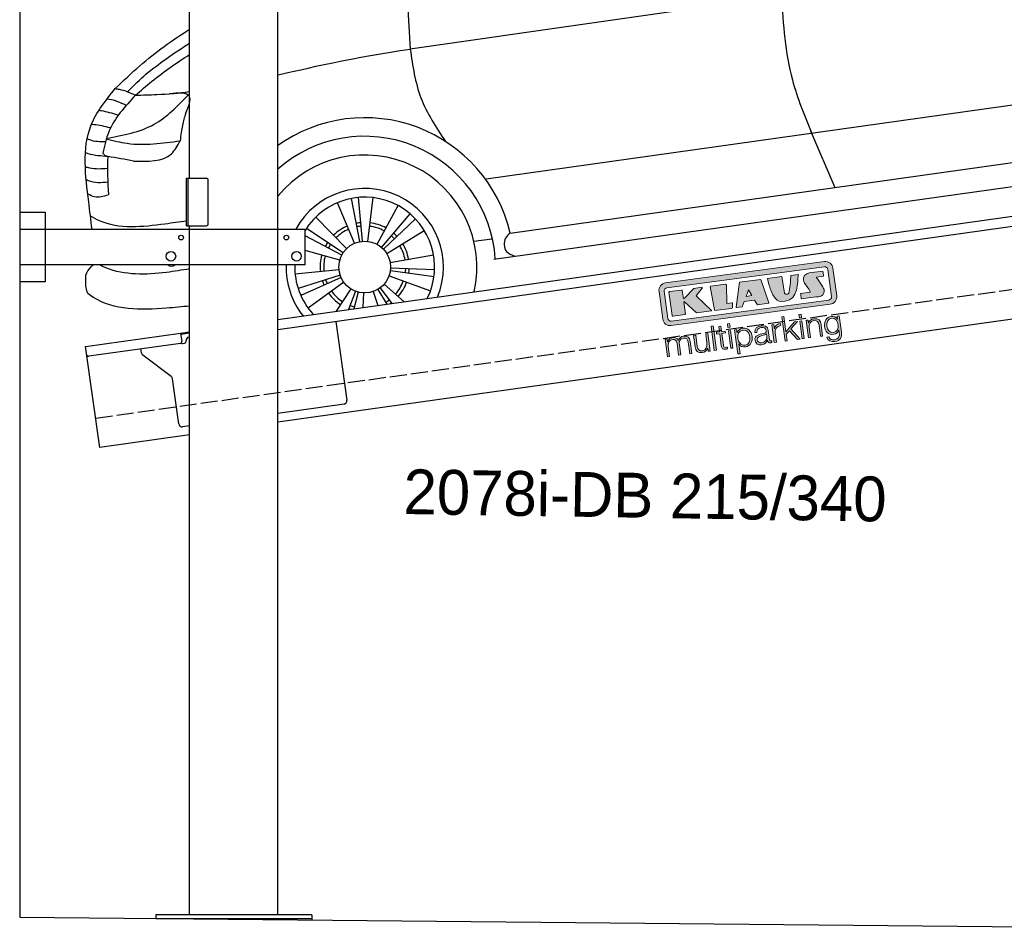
# Model space of a CAD drawing. Extents: x 199 to 6000, y -475 to 5250.
# Tile 1 of 3: x 199 to 3099, y -336 to 2343. Entities that reach past the tile are written whole.
import ezdxf

# ---------------------------------------------------------------- set-up
doc = ezdxf.new("R2010")
doc.units = 0
doc.header["$LTSCALE"] = 10
doc.header["$MEASUREMENT"] = 0
doc.linetypes.add('GEN3', pattern=[6.25, 5, -1.25])
doc.layers.get('0').update_dxf_attribs({"linetype": 'CONTINUOUS'})
for name, color, linetype in [('3', 6, 'GEN3'), ('CAR', 1, 'CONTINUOUS'), ('SICHTBARE_KANTEN_DIN_', 7, 'CONTINUOUS')]:
    doc.layers.add(name, color=color, linetype=linetype)
doc.layers.add('AM_0', color=7, linetype='CONTINUOUS', lineweight=30)
doc.layers.add('Logo', color=7, linetype='CONTINUOUS', lineweight=25)

# ---------------------------------------------------------------- blocks, each defined once
blk = doc.blocks.new('KLAUS')
at = {"layer": 'Logo'}
h = blk.add_hatch(color=8, dxfattribs=at)
h.dxf.hatch_style = 2
edge = h.paths.add_edge_path()
edge.add_spline(control_points=[(3.6, 29.09), (2.88, 29.09), (2.3, 28.51), (2.3, 27.8), (2.3, 27.8), (2.3, 16.11), (2.3, 16.11), (2.3, 15.39), (2.88, 14.81), (3.6, 14.81), (3.6, 14.81), (71.16, 14.81), (71.16, 14.81), (71.88, 14.81), (72.46, 15.39), (72.46, 16.11), (72.46, 16.11), (72.46, 27.8), (72.46, 27.8), (72.46, 28.51), (71.88, 29.09), (71.16, 29.09), (71.16, 29.09), (3.6, 29.09), (3.6, 29.09), (3.6, 29.09), (3.6, 29.09), (3.6, 29.09)], knot_values=[0, 0, 0, 0, 1, 1, 1, 2, 2, 2, 3, 3, 3, 4, 4, 4, 5, 5, 5, 6, 6, 6, 7, 7, 7, 8, 8, 8, 9, 9, 9, 9], degree=3, periodic=0)
edge = h.paths.add_edge_path()
edge.add_spline(control_points=[(3.35, 31.23), (3.35, 31.23), (71.47, 31.23), (71.47, 31.23), (73.26, 31.23), (74.71, 29.77), (74.71, 27.99), (74.71, 27.99), (74.71, 16.17), (74.71, 16.17), (74.71, 14.38), (73.26, 12.93), (71.47, 12.93), (71.47, 12.93), (3.35, 12.93), (3.35, 12.93), (1.56, 12.93), (0.11, 14.38), (0.11, 16.17), (0.11, 16.17), (0.11, 27.99), (0.11, 27.99), (0.11, 29.77), (1.56, 31.23), (3.35, 31.23), (3.35, 31.23), (3.35, 31.23), (3.35, 31.23)], knot_values=[0, 0, 0, 0, 1, 1, 1, 2, 2, 2, 3, 3, 3, 4, 4, 4, 5, 5, 5, 6, 6, 6, 7, 7, 7, 8, 8, 8, 9, 9, 9, 9], degree=3, periodic=0)
h = blk.add_hatch(color=8, dxfattribs=at)
h.dxf.hatch_style = 2
edge = h.paths.add_edge_path()
edge.add_spline(control_points=[(4.5, 27.33), (4.5, 27.33), (9.7, 27.33), (9.7, 27.33), (9.84, 27.33), (9.96, 27.22), (9.96, 27.08), (9.96, 27.08), (9.96, 23.69), (9.96, 23.69), (9.96, 23.69), (9.94, 23.64), (10.04, 23.59), (10.14, 23.53), (10.2, 23.57), (10.2, 23.57), (10.2, 23.57), (10.51, 23.75), (10.51, 23.75), (10.51, 23.75), (14.94, 27.33), (14.94, 27.33), (14.94, 27.33), (18.41, 27.33), (18.41, 27.33), (18.41, 27.33), (18.49, 27.33), (18.56, 27.2), (18.65, 27.04), (18.53, 26.91), (18.53, 26.91), (18.53, 26.91), (15.49, 24.11), (15.49, 24.11), (15.49, 24.11), (21.14, 17.06), (21.14, 17.06), (21.14, 17.06), (21.13, 16.91), (21.13, 16.91), (21.08, 16.84), (20.99, 16.82), (20.99, 16.82), (20.99, 16.82), (14.7, 16.82), (14.7, 16.82), (14.7, 16.82), (10.26, 22.17), (10.26, 22.17), (10.26, 22.17), (10.19, 22.24), (10.08, 22.21), (9.97, 22.18), (9.96, 22.11), (9.96, 22.11), (9.96, 22.11), (9.96, 17.08), (9.96, 17.08), (9.96, 16.94), (9.84, 16.82), (9.7, 16.82), (9.7, 16.82), (4.5, 16.82), (4.5, 16.82), (4.36, 16.82), (4.25, 16.94), (4.25, 17.08), (4.25, 17.08), (4.25, 27.08), (4.25, 27.08), (4.25, 27.22), (4.36, 27.33), (4.5, 27.33), (4.5, 27.33), (4.5, 27.33), (4.5, 27.33)], knot_values=[0, 0, 0, 0, 1, 1, 1, 2, 2, 2, 3, 3, 3, 4, 4, 4, 5, 5, 5, 6, 6, 6, 7, 7, 7, 8, 8, 8, 9, 9, 9, 10, 10, 10, 11, 11, 11, 12, 12, 12, 13, 13, 13, 14, 14, 14, 15, 15, 15, 16, 16, 16, 17, 17, 17, 18, 18, 18, 19, 19, 19, 20, 20, 20, 21, 21, 21, 22, 22, 22, 23, 23, 23, 24, 24, 24, 25, 25, 25, 25], degree=3, periodic=0)
h = blk.add_hatch(color=8, dxfattribs=at)
h.dxf.hatch_style = 2
h.paths.add_polyline_path([(22.42, 17.06), (21.97, 27.15), (22.24, 27.33), (28.55, 27.33), (28.86, 26.97), (28.01, 19.08), (30.26, 19.07), (30.44, 18.95), (30.08, 16.95), (29.49, 16.82), (22.6, 16.82)])
h = blk.add_hatch(color=8, dxfattribs=at)
h.paths.add_polyline_path([(36.52, 21.01), (38.93, 21.01), (37.87, 23.57)])
h.paths.add_polyline_path([(34.52, 27.33), (43.65, 27.33), (45.76, 16.94), (45.57, 16.82), (40.83, 16.82), (39.89, 18.95), (35.42, 18.95), (34.27, 16.82), (31.78, 16.82), (31.66, 17)])
h = blk.add_hatch(color=8, dxfattribs=at)
h.dxf.hatch_style = 2
edge = h.paths.add_edge_path()
edge.add_spline(control_points=[(52.69, 27.32), (52.69, 27.32), (52.88, 20.14), (52.88, 20.14), (53.01, 19.89), (53.2, 19.77), (53.43, 19.71), (53.91, 19.59), (54.43, 19.57), (54.64, 20.03), (55.23, 21.34), (56.27, 25.45), (56.6, 27.33), (56.6, 27.33), (59.77, 27.33), (59.77, 27.33), (58.77, 23.9), (58.56, 16.82), (52.63, 16.76), (48.72, 16.72), (48.01, 19.35), (47.27, 22.24), (46.89, 23.68), (46.54, 27.33), (46.54, 27.33), (46.54, 27.33), (52.69, 27.32), (52.69, 27.32), (52.69, 27.32), (52.69, 27.32), (52.69, 27.32)], knot_values=[0, 0, 0, 0, 1, 1, 1, 2, 2, 2, 3, 3, 3, 4, 4, 4, 5, 5, 5, 6, 6, 6, 7, 7, 7, 8, 8, 8, 9, 9, 9, 10, 10, 10, 10], degree=3, periodic=0)
h = blk.add_hatch(color=8, dxfattribs=at)
h.dxf.hatch_style = 2
edge = h.paths.add_edge_path()
edge.add_spline(control_points=[(64.46, 27.33), (64.46, 27.33), (70.31, 27.33), (70.31, 27.33), (70.31, 26.52), (70.31, 26.02), (70.31, 25.12), (70.31, 25.12), (67.3, 25.12), (67.3, 25.12), (67.24, 25.04), (67.25, 25.11), (67.25, 24.91), (67.25, 24.88), (69.73, 20.38), (69.73, 19.57), (69.73, 16.4), (67.22, 16.81), (65.9, 16.82), (65.9, 16.82), (59.59, 16.82), (59.59, 16.82), (59.59, 17.76), (59.59, 18.23), (59.59, 19.14), (59.59, 19.14), (63.75, 19.14), (63.75, 19.14), (63.82, 19.22), (63.81, 19.11), (63.81, 19.31), (63.81, 20.32), (61.58, 23.06), (61.58, 24.63), (61.58, 26.33), (62.83, 27.34), (64.46, 27.33), (64.46, 27.33), (64.46, 27.33), (64.46, 27.33)], knot_values=[0, 0, 0, 0, 1, 1, 1, 2, 2, 2, 3, 3, 3, 4, 4, 4, 5, 5, 5, 6, 6, 6, 7, 7, 7, 8, 8, 8, 9, 9, 9, 10, 10, 10, 11, 11, 11, 12, 12, 12, 13, 13, 13, 13], degree=3, periodic=0)
h = blk.add_hatch(color=30, dxfattribs=at)
h.dxf.hatch_style = 2
h.paths.add_polyline_path([(20.07, 0), (20.99, 0), (20.99, 10.45), (20.07, 10.45)])
h = blk.add_hatch(color=30, dxfattribs=at)
h.dxf.hatch_style = 2
edge = h.paths.add_edge_path()
edge.add_spline(control_points=[(24.22, 9.82), (24.22, 9.82), (23.3, 9.82), (23.3, 9.82), (23.3, 9.82), (23.3, 7.55), (23.3, 7.55), (23.3, 7.55), (21.98, 7.55), (21.98, 7.55), (21.98, 7.55), (21.98, 6.78), (21.98, 6.78), (21.98, 6.78), (23.3, 6.78), (23.3, 6.78), (23.3, 6.78), (23.3, 1.61), (23.3, 1.61), (23.28, 0.32), (23.71, -0.09), (24.94, -0.09), (25.22, -0.09), (25.48, -0.06), (25.76, -0.06), (25.76, -0.06), (25.76, 0.73), (25.76, 0.73), (25.5, 0.7), (25.23, 0.69), (24.97, 0.69), (24.31, 0.73), (24.22, 1.08), (24.22, 1.68), (24.22, 1.68), (24.22, 6.78), (24.22, 6.78), (24.22, 6.78), (25.76, 6.78), (25.76, 6.78), (25.76, 6.78), (25.76, 7.55), (25.76, 7.55), (25.76, 7.55), (24.22, 7.55), (24.22, 7.55), (24.22, 7.55), (24.22, 9.82), (24.22, 9.82), (24.22, 9.82), (24.22, 9.82), (24.22, 9.82)], knot_values=[0, 0, 0, 0, 1, 1, 1, 2, 2, 2, 3, 3, 3, 4, 4, 4, 5, 5, 5, 6, 6, 6, 7, 7, 7, 8, 8, 8, 9, 9, 9, 10, 10, 10, 11, 11, 11, 12, 12, 12, 13, 13, 13, 14, 14, 14, 15, 15, 15, 16, 16, 16, 17, 17, 17, 17], degree=3, periodic=0)
h = blk.add_hatch(color=30, dxfattribs=at)
h.paths.add_polyline_path([(27.1, 0), (28.03, 0), (28.03, 7.55), (27.1, 7.55)])
h.paths.add_polyline_path([(27.1, 8.98), (28.03, 8.98), (28.03, 10.45), (27.1, 10.45)])
h = blk.add_hatch(color=30, dxfattribs=at)
h.dxf.hatch_style = 2
h.paths.add_polyline_path([(50.4, 0), (51.32, 0), (51.32, 2.87), (52.82, 4.11), (55.8, 0), (56.96, 0), (53.52, 4.76), (56.74, 7.55), (55.51, 7.55), (51.32, 3.89), (51.32, 10.45), (50.4, 10.45)])
h = blk.add_hatch(color=30, dxfattribs=at)
h.paths.add_polyline_path([(57.74, 0), (58.66, 0), (58.66, 7.55), (57.74, 7.55)])
h.paths.add_polyline_path([(57.74, 8.98), (58.66, 8.98), (58.66, 10.45), (57.74, 10.45)])
h = blk.add_hatch(color=30, dxfattribs=at)
h.dxf.hatch_style = 2
edge = h.paths.add_edge_path()
edge.add_spline(control_points=[(0, 0), (0, 0), (0.92, 0), (0.92, 0), (0.92, 0), (0.92, 4.22), (0.92, 4.22), (0.94, 5.8), (1.58, 7), (3.18, 7), (4.35, 7), (4.77, 6.15), (4.76, 5.12), (4.76, 5.12), (4.76, 0), (4.76, 0), (4.76, 0), (5.68, 0), (5.68, 0), (5.68, 0), (5.68, 4.27), (5.68, 4.27), (5.68, 5.68), (6.14, 7), (7.73, 7), (9.05, 7), (9.52, 6.32), (9.52, 5.08), (9.52, 5.08), (9.52, 0), (9.52, 0), (9.52, 0), (10.44, 0), (10.44, 0), (10.44, 0), (10.44, 5.12), (10.44, 5.12), (10.44, 6.91), (9.59, 7.77), (7.94, 7.77), (6.94, 7.77), (5.99, 7.29), (5.54, 6.3), (5.26, 7.29), (4.36, 7.77), (3.37, 7.77), (2.17, 7.77), (1.38, 7.19), (0.89, 6.28), (0.89, 6.28), (0.85, 6.28), (0.85, 6.28), (0.85, 6.28), (0.85, 7.55), (0.85, 7.55), (0.85, 7.55), (0, 7.55), (0, 7.55), (0, 7.55), (0, 0), (0, 0), (0, 0), (0, 0), (0, 0)], knot_values=[0, 0, 0, 0, 1, 1, 1, 2, 2, 2, 3, 3, 3, 4, 4, 4, 5, 5, 5, 6, 6, 6, 7, 7, 7, 8, 8, 8, 9, 9, 9, 10, 10, 10, 11, 11, 11, 12, 12, 12, 13, 13, 13, 14, 14, 14, 15, 15, 15, 16, 16, 16, 17, 17, 17, 18, 18, 18, 19, 19, 19, 20, 20, 20, 21, 21, 21, 21], degree=3, periodic=0)
h = blk.add_hatch(color=30, dxfattribs=at)
h.dxf.hatch_style = 2
edge = h.paths.add_edge_path()
edge.add_spline(control_points=[(18.31, 7.55), (18.31, 7.55), (17.39, 7.55), (17.39, 7.55), (17.39, 7.55), (17.39, 3.59), (17.39, 3.59), (17.39, 2.05), (16.7, 0.56), (15.12, 0.56), (13.66, 0.56), (13.15, 1.27), (13.1, 2.64), (13.1, 2.64), (13.1, 7.55), (13.1, 7.55), (13.1, 7.55), (12.18, 7.55), (12.18, 7.55), (12.18, 7.55), (12.18, 2.65), (12.18, 2.65), (12.18, 0.89), (12.93, -0.22), (14.83, -0.22), (15.96, -0.22), (16.95, 0.35), (17.44, 1.36), (17.44, 1.36), (17.47, 1.36), (17.47, 1.36), (17.47, 1.36), (17.47, 0), (17.47, 0), (17.47, 0), (18.31, 0), (18.31, 0), (18.31, 0), (18.31, 7.55), (18.31, 7.55), (18.31, 7.55), (18.31, 7.55), (18.31, 7.55)], knot_values=[0, 0, 0, 0, 1, 1, 1, 2, 2, 2, 3, 3, 3, 4, 4, 4, 5, 5, 5, 6, 6, 6, 7, 7, 7, 8, 8, 8, 9, 9, 9, 10, 10, 10, 11, 11, 11, 12, 12, 12, 13, 13, 13, 14, 14, 14, 14], degree=3, periodic=0)
h = blk.add_hatch(color=30, dxfattribs=at)
edge = h.paths.add_edge_path()
edge.add_spline(control_points=[(35.84, 3.78), (35.84, 2.21), (35.12, 0.56), (33.37, 0.56), (31.4, 0.56), (30.72, 2.21), (30.72, 3.78), (30.72, 5.49), (31.33, 7), (33.37, 7), (35.12, 7), (35.84, 5.34), (35.84, 3.78), (35.84, 3.78), (35.84, 3.78), (35.84, 3.78)], knot_values=[0, 0, 0, 0, 1, 1, 1, 2, 2, 2, 3, 3, 3, 4, 4, 4, 5, 5, 5, 5], degree=3, periodic=0)
edge = h.paths.add_edge_path()
edge.add_spline(control_points=[(29.79, -2.8), (29.79, -2.8), (30.72, -2.8), (30.72, -2.8), (30.72, -2.8), (30.72, 1.43), (30.72, 1.43), (30.72, 1.43), (30.74, 1.43), (30.74, 1.43), (31.14, 0.35), (32.24, -0.22), (33.37, -0.22), (35.66, -0.22), (36.76, 1.64), (36.76, 3.78), (36.76, 5.91), (35.66, 7.77), (33.37, 7.77), (32.15, 7.77), (31.1, 7.14), (30.67, 6.12), (30.67, 6.12), (30.64, 6.12), (30.64, 6.12), (30.64, 6.12), (30.64, 7.55), (30.64, 7.55), (30.64, 7.55), (29.79, 7.55), (29.79, 7.55), (29.79, 7.55), (29.79, -2.8), (29.79, -2.8), (29.79, -2.8), (29.79, -2.8), (29.79, -2.8)], knot_values=[0, 0, 0, 0, 1, 1, 1, 2, 2, 2, 3, 3, 3, 4, 4, 4, 5, 5, 5, 6, 6, 6, 7, 7, 7, 8, 8, 8, 9, 9, 9, 10, 10, 10, 11, 11, 11, 12, 12, 12, 12], degree=3, periodic=0)
h = blk.add_hatch(color=30, dxfattribs=at)
edge = h.paths.add_edge_path()
edge.add_spline(control_points=[(43.03, 2.93), (43.04, 1.45), (41.8, 0.56), (40.39, 0.56), (39.53, 0.56), (38.71, 1.13), (38.71, 2.05), (38.71, 3.53), (40.66, 3.51), (42.22, 3.79), (42.47, 3.84), (42.88, 3.91), (43, 4.13), (43, 4.13), (43.03, 4.13), (43.03, 4.13), (43.03, 4.13), (43.03, 2.93), (43.03, 2.93), (43.03, 2.93), (43.03, 2.93), (43.03, 2.93)], knot_values=[0, 0, 0, 0, 1, 1, 1, 2, 2, 2, 3, 3, 3, 4, 4, 4, 5, 5, 5, 6, 6, 6, 7, 7, 7, 7], degree=3, periodic=0)
edge = h.paths.add_edge_path()
edge.add_spline(control_points=[(39.03, 5.24), (39.06, 6.47), (39.91, 7), (41.05, 7), (42.14, 7), (43.03, 6.69), (43.03, 5.45), (43.03, 4.61), (42.6, 4.51), (41.84, 4.42), (39.85, 4.19), (37.79, 4.11), (37.79, 1.99), (37.79, 0.47), (38.93, -0.22), (40.32, -0.22), (41.77, -0.22), (42.43, 0.34), (43.07, 1.32), (43.07, 1.32), (43.1, 1.32), (43.1, 1.32), (43.1, 0.53), (43.25, 0), (44.19, 0), (44.43, 0), (44.58, 0.01), (44.79, 0.06), (44.79, 0.06), (44.79, 0.83), (44.79, 0.83), (44.71, 0.81), (44.6, 0.78), (44.49, 0.78), (44.13, 0.78), (43.95, 0.98), (43.95, 1.33), (43.95, 1.33), (43.95, 5.34), (43.95, 5.34), (43.95, 7.36), (42.5, 7.77), (41.17, 7.77), (39.44, 7.77), (38.2, 7.01), (38.11, 5.24), (38.11, 5.24), (39.03, 5.24), (39.03, 5.24), (39.03, 5.24), (39.03, 5.24), (39.03, 5.24)], knot_values=[0, 0, 0, 0, 1, 1, 1, 2, 2, 2, 3, 3, 3, 4, 4, 4, 5, 5, 5, 6, 6, 6, 7, 7, 7, 8, 8, 8, 9, 9, 9, 10, 10, 10, 11, 11, 11, 12, 12, 12, 13, 13, 13, 14, 14, 14, 15, 15, 15, 16, 16, 16, 17, 17, 17, 17], degree=3, periodic=0)
h = blk.add_hatch(color=30, dxfattribs=at)
h.dxf.hatch_style = 2
edge = h.paths.add_edge_path()
edge.add_spline(control_points=[(45.79, 0), (45.79, 0), (46.71, 0), (46.71, 0), (46.71, 0), (46.71, 4.03), (46.71, 4.03), (46.71, 5.59), (47.85, 6.82), (49.52, 6.73), (49.52, 6.73), (49.52, 7.66), (49.52, 7.66), (48.16, 7.72), (47.14, 7), (46.67, 5.78), (46.67, 5.78), (46.64, 5.78), (46.64, 5.78), (46.64, 5.78), (46.64, 7.55), (46.64, 7.55), (46.64, 7.55), (45.79, 7.55), (45.79, 7.55), (45.79, 7.55), (45.79, 0), (45.79, 0), (45.79, 0), (45.79, 0), (45.79, 0)], knot_values=[0, 0, 0, 0, 1, 1, 1, 2, 2, 2, 3, 3, 3, 4, 4, 4, 5, 5, 5, 6, 6, 6, 7, 7, 7, 8, 8, 8, 9, 9, 9, 10, 10, 10, 10], degree=3, periodic=0)
h = blk.add_hatch(color=30, dxfattribs=at)
h.dxf.hatch_style = 2
edge = h.paths.add_edge_path()
edge.add_spline(control_points=[(60.41, 0), (60.41, 0), (61.33, 0), (61.33, 0), (61.33, 0), (61.33, 4.41), (61.33, 4.41), (61.36, 5.89), (62.24, 7), (63.7, 7), (65.2, 7), (65.62, 6.02), (65.62, 4.71), (65.62, 4.71), (65.62, 0), (65.62, 0), (65.62, 0), (66.54, 0), (66.54, 0), (66.54, 0), (66.54, 4.86), (66.54, 4.86), (66.54, 6.66), (65.9, 7.77), (63.78, 7.77), (62.71, 7.77), (61.7, 7.16), (61.36, 6.25), (61.36, 6.25), (61.33, 6.25), (61.33, 6.25), (61.33, 6.25), (61.33, 7.55), (61.33, 7.55), (61.33, 7.55), (60.41, 7.55), (60.41, 7.55), (60.41, 7.55), (60.41, 0), (60.41, 0), (60.41, 0), (60.41, 0), (60.41, 0)], knot_values=[0, 0, 0, 0, 1, 1, 1, 2, 2, 2, 3, 3, 3, 4, 4, 4, 5, 5, 5, 6, 6, 6, 7, 7, 7, 8, 8, 8, 9, 9, 9, 10, 10, 10, 11, 11, 11, 12, 12, 12, 13, 13, 13, 14, 14, 14, 14], degree=3, periodic=0)
h = blk.add_hatch(color=30, dxfattribs=at)
edge = h.paths.add_edge_path()
edge.add_spline(control_points=[(71.32, 0.86), (69.62, 0.86), (68.83, 2.34), (68.83, 3.86), (68.83, 5.43), (69.56, 7), (71.32, 7), (73.06, 7), (73.75, 5.34), (73.75, 3.86), (73.75, 2.33), (72.91, 0.86), (71.32, 0.86), (71.32, 0.86), (71.32, 0.86), (71.32, 0.86)], knot_values=[0, 0, 0, 0, 1, 1, 1, 2, 2, 2, 3, 3, 3, 4, 4, 4, 5, 5, 5, 5], degree=3, periodic=0)
edge = h.paths.add_edge_path()
edge.add_spline(control_points=[(74.67, 7.55), (74.67, 7.55), (73.75, 7.55), (73.75, 7.55), (73.75, 7.55), (73.75, 6.25), (73.75, 6.25), (73.75, 6.25), (73.72, 6.25), (73.72, 6.25), (73.35, 7.09), (72.41, 7.77), (71.32, 7.77), (69.13, 7.77), (67.9, 6.05), (67.9, 3.97), (67.9, 1.82), (68.9, 0.09), (71.32, 0.09), (72.4, 0.09), (73.29, 0.72), (73.72, 1.64), (73.72, 1.64), (73.75, 1.64), (73.75, 1.64), (73.75, 1.64), (73.75, 0.61), (73.75, 0.61), (73.75, -1.23), (73.01, -2.24), (71.32, -2.24), (70.29, -2.24), (69.31, -1.85), (69.1, -0.73), (69.1, -0.73), (68.18, -0.73), (68.18, -0.73), (68.31, -2.34), (69.81, -3.02), (71.32, -3.02), (73.79, -3.02), (74.65, -1.64), (74.67, 0.61), (74.67, 0.61), (74.67, 7.55), (74.67, 7.55), (74.67, 7.55), (74.67, 7.55), (74.67, 7.55)], knot_values=[0, 0, 0, 0, 1, 1, 1, 2, 2, 2, 3, 3, 3, 4, 4, 4, 5, 5, 5, 6, 6, 6, 7, 7, 7, 8, 8, 8, 9, 9, 9, 10, 10, 10, 11, 11, 11, 12, 12, 12, 13, 13, 13, 14, 14, 14, 15, 15, 15, 16, 16, 16, 16], degree=3, periodic=0)
at = {"layer": 'Logo', "lineweight": 0}
for points in [[(22.42, 17.06), (21.97, 27.15), (22.24, 27.33), (28.55, 27.33), (28.86, 26.97), (28.01, 19.08), (30.26, 19.07), (30.44, 18.95), (30.08, 16.95), (29.49, 16.82), (22.6, 16.82), (22.42, 17.06), (22.42, 17.06)], [(34.52, 27.33), (43.65, 27.33), (45.76, 16.94), (45.57, 16.82), (40.83, 16.82), (39.89, 18.95), (35.42, 18.95), (34.27, 16.82), (31.78, 16.82), (31.66, 17), (34.52, 27.33), (34.52, 27.33)], [(36.52, 21.01), (38.93, 21.01), (37.87, 23.57), (36.52, 21.01), (36.52, 21.01)], [(20.07, 0), (20.99, 0), (20.99, 10.45), (20.07, 10.45), (20.07, 0), (20.07, 0)], [(27.1, 8.98), (28.03, 8.98), (28.03, 10.45), (27.1, 10.45), (27.1, 8.98), (27.1, 8.98)], [(50.4, 0), (51.32, 0), (51.32, 2.87), (52.82, 4.11), (55.8, 0), (56.96, 0), (53.52, 4.76), (56.74, 7.55), (55.51, 7.55), (51.32, 3.89), (51.32, 10.45), (50.4, 10.45), (50.4, 0), (50.4, 0)], [(57.74, 8.98), (58.66, 8.98), (58.66, 10.45), (57.74, 10.45), (57.74, 8.98), (57.74, 8.98)], [(27.1, 0), (28.03, 0), (28.03, 7.55), (27.1, 7.55), (27.1, 0), (27.1, 0)], [(57.74, 0), (58.66, 0), (58.66, 7.55), (57.74, 7.55), (57.74, 0), (57.74, 0)]]:
    blk.add_lwpolyline(points, dxfattribs=at)
for points, knots in [([(3.35, 31.23), (3.35, 31.23), (71.47, 31.23), (71.47, 31.23), (73.26, 31.23), (74.71, 29.77), (74.71, 27.99), (74.71, 27.99), (74.71, 16.17), (74.71, 16.17), (74.71, 14.38), (73.26, 12.93), (71.47, 12.93), (71.47, 12.93), (3.35, 12.93), (3.35, 12.93), (1.56, 12.93), (0.11, 14.38), (0.11, 16.17), (0.11, 16.17), (0.11, 27.99), (0.11, 27.99), (0.11, 29.77), (1.56, 31.23), (3.35, 31.23), (3.35, 31.23), (3.35, 31.23), (3.35, 31.23)], [0, 0, 0, 0, 1, 1, 1, 2, 2, 2, 3, 3, 3, 4, 4, 4, 5, 5, 5, 6, 6, 6, 7, 7, 7, 8, 8, 8, 9, 9, 9, 9]), ([(3.6, 29.09), (2.88, 29.09), (2.3, 28.51), (2.3, 27.8), (2.3, 27.8), (2.3, 16.11), (2.3, 16.11), (2.3, 15.39), (2.88, 14.81), (3.6, 14.81), (3.6, 14.81), (71.16, 14.81), (71.16, 14.81), (71.88, 14.81), (72.46, 15.39), (72.46, 16.11), (72.46, 16.11), (72.46, 27.8), (72.46, 27.8), (72.46, 28.51), (71.88, 29.09), (71.16, 29.09), (71.16, 29.09), (3.6, 29.09), (3.6, 29.09), (3.6, 29.09), (3.6, 29.09), (3.6, 29.09)], [0, 0, 0, 0, 1, 1, 1, 2, 2, 2, 3, 3, 3, 4, 4, 4, 5, 5, 5, 6, 6, 6, 7, 7, 7, 8, 8, 8, 9, 9, 9, 9]), ([(4.5, 27.33), (4.5, 27.33), (9.7, 27.33), (9.7, 27.33), (9.84, 27.33), (9.96, 27.22), (9.96, 27.08), (9.96, 27.08), (9.96, 23.69), (9.96, 23.69), (9.96, 23.69), (9.94, 23.64), (10.04, 23.59), (10.14, 23.53), (10.2, 23.57), (10.2, 23.57), (10.2, 23.57), (10.51, 23.75), (10.51, 23.75), (10.51, 23.75), (14.94, 27.33), (14.94, 27.33), (14.94, 27.33), (18.41, 27.33), (18.41, 27.33), (18.41, 27.33), (18.49, 27.33), (18.56, 27.2), (18.65, 27.04), (18.53, 26.91), (18.53, 26.91), (18.53, 26.91), (15.49, 24.11), (15.49, 24.11), (15.49, 24.11), (21.14, 17.06), (21.14, 17.06), (21.14, 17.06), (21.13, 16.91), (21.13, 16.91), (21.08, 16.84), (20.99, 16.82), (20.99, 16.82), (20.99, 16.82), (14.7, 16.82), (14.7, 16.82), (14.7, 16.82), (10.26, 22.17), (10.26, 22.17), (10.26, 22.17), (10.19, 22.24), (10.08, 22.21), (9.97, 22.18), (9.96, 22.11), (9.96, 22.11), (9.96, 22.11), (9.96, 17.08), (9.96, 17.08), (9.96, 16.94), (9.84, 16.82), (9.7, 16.82), (9.7, 16.82), (4.5, 16.82), (4.5, 16.82), (4.36, 16.82), (4.25, 16.94), (4.25, 17.08), (4.25, 17.08), (4.25, 27.08), (4.25, 27.08), (4.25, 27.22), (4.36, 27.33), (4.5, 27.33), (4.5, 27.33), (4.5, 27.33), (4.5, 27.33)], [0, 0, 0, 0, 1, 1, 1, 2, 2, 2, 3, 3, 3, 4, 4, 4, 5, 5, 5, 6, 6, 6, 7, 7, 7, 8, 8, 8, 9, 9, 9, 10, 10, 10, 11, 11, 11, 12, 12, 12, 13, 13, 13, 14, 14, 14, 15, 15, 15, 16, 16, 16, 17, 17, 17, 18, 18, 18, 19, 19, 19, 20, 20, 20, 21, 21, 21, 22, 22, 22, 23, 23, 23, 24, 24, 24, 25, 25, 25, 25]), ([(52.69, 27.32), (52.69, 27.32), (52.88, 20.14), (52.88, 20.14), (53.01, 19.89), (53.2, 19.77), (53.43, 19.71), (53.91, 19.59), (54.43, 19.57), (54.64, 20.03), (55.23, 21.34), (56.27, 25.45), (56.6, 27.33), (56.6, 27.33), (59.77, 27.33), (59.77, 27.33), (58.77, 23.9), (58.56, 16.82), (52.63, 16.76), (48.72, 16.72), (48.01, 19.35), (47.27, 22.24), (46.89, 23.68), (46.54, 27.33), (46.54, 27.33), (46.54, 27.33), (52.69, 27.32), (52.69, 27.32), (52.69, 27.32), (52.69, 27.32), (52.69, 27.32)], [0, 0, 0, 0, 1, 1, 1, 2, 2, 2, 3, 3, 3, 4, 4, 4, 5, 5, 5, 6, 6, 6, 7, 7, 7, 8, 8, 8, 9, 9, 9, 10, 10, 10, 10]), ([(64.46, 27.33), (64.46, 27.33), (70.31, 27.33), (70.31, 27.33), (70.31, 26.52), (70.31, 26.02), (70.31, 25.12), (70.31, 25.12), (67.3, 25.12), (67.3, 25.12), (67.24, 25.04), (67.25, 25.11), (67.25, 24.91), (67.25, 24.88), (69.73, 20.38), (69.73, 19.57), (69.73, 16.4), (67.22, 16.81), (65.9, 16.82), (65.9, 16.82), (59.59, 16.82), (59.59, 16.82), (59.59, 17.76), (59.59, 18.23), (59.59, 19.14), (59.59, 19.14), (63.75, 19.14), (63.75, 19.14), (63.82, 19.22), (63.81, 19.11), (63.81, 19.31), (63.81, 20.32), (61.58, 23.06), (61.58, 24.63), (61.58, 26.33), (62.83, 27.34), (64.46, 27.33), (64.46, 27.33), (64.46, 27.33), (64.46, 27.33)], [0, 0, 0, 0, 1, 1, 1, 2, 2, 2, 3, 3, 3, 4, 4, 4, 5, 5, 5, 6, 6, 6, 7, 7, 7, 8, 8, 8, 9, 9, 9, 10, 10, 10, 11, 11, 11, 12, 12, 12, 13, 13, 13, 13]), ([(24.22, 9.82), (24.22, 9.82), (23.3, 9.82), (23.3, 9.82), (23.3, 9.82), (23.3, 7.55), (23.3, 7.55), (23.3, 7.55), (21.98, 7.55), (21.98, 7.55), (21.98, 7.55), (21.98, 6.78), (21.98, 6.78), (21.98, 6.78), (23.3, 6.78), (23.3, 6.78), (23.3, 6.78), (23.3, 1.61), (23.3, 1.61), (23.28, 0.32), (23.71, -0.09), (24.94, -0.09), (25.22, -0.09), (25.48, -0.06), (25.76, -0.06), (25.76, -0.06), (25.76, 0.73), (25.76, 0.73), (25.5, 0.7), (25.23, 0.69), (24.97, 0.69), (24.31, 0.73), (24.22, 1.08), (24.22, 1.68), (24.22, 1.68), (24.22, 6.78), (24.22, 6.78), (24.22, 6.78), (25.76, 6.78), (25.76, 6.78), (25.76, 6.78), (25.76, 7.55), (25.76, 7.55), (25.76, 7.55), (24.22, 7.55), (24.22, 7.55), (24.22, 7.55), (24.22, 9.82), (24.22, 9.82), (24.22, 9.82), (24.22, 9.82), (24.22, 9.82)], [0, 0, 0, 0, 1, 1, 1, 2, 2, 2, 3, 3, 3, 4, 4, 4, 5, 5, 5, 6, 6, 6, 7, 7, 7, 8, 8, 8, 9, 9, 9, 10, 10, 10, 11, 11, 11, 12, 12, 12, 13, 13, 13, 14, 14, 14, 15, 15, 15, 16, 16, 16, 17, 17, 17, 17]), ([(0, 0), (0, 0), (0.92, 0), (0.92, 0), (0.92, 0), (0.92, 4.22), (0.92, 4.22), (0.94, 5.8), (1.58, 7), (3.18, 7), (4.35, 7), (4.77, 6.15), (4.76, 5.12), (4.76, 5.12), (4.76, 0), (4.76, 0), (4.76, 0), (5.68, 0), (5.68, 0), (5.68, 0), (5.68, 4.27), (5.68, 4.27), (5.68, 5.68), (6.14, 7), (7.73, 7), (9.05, 7), (9.52, 6.32), (9.52, 5.08), (9.52, 5.08), (9.52, 0), (9.52, 0), (9.52, 0), (10.44, 0), (10.44, 0), (10.44, 0), (10.44, 5.12), (10.44, 5.12), (10.44, 6.91), (9.59, 7.77), (7.94, 7.77), (6.94, 7.77), (5.99, 7.29), (5.54, 6.3), (5.26, 7.29), (4.36, 7.77), (3.37, 7.77), (2.17, 7.77), (1.38, 7.19), (0.89, 6.28), (0.89, 6.28), (0.85, 6.28), (0.85, 6.28), (0.85, 6.28), (0.85, 7.55), (0.85, 7.55), (0.85, 7.55), (0, 7.55), (0, 7.55), (0, 7.55), (0, 0), (0, 0), (0, 0), (0, 0), (0, 0)], [0, 0, 0, 0, 1, 1, 1, 2, 2, 2, 3, 3, 3, 4, 4, 4, 5, 5, 5, 6, 6, 6, 7, 7, 7, 8, 8, 8, 9, 9, 9, 10, 10, 10, 11, 11, 11, 12, 12, 12, 13, 13, 13, 14, 14, 14, 15, 15, 15, 16, 16, 16, 17, 17, 17, 18, 18, 18, 19, 19, 19, 20, 20, 20, 21, 21, 21, 21]), ([(18.31, 7.55), (18.31, 7.55), (17.39, 7.55), (17.39, 7.55), (17.39, 7.55), (17.39, 3.59), (17.39, 3.59), (17.39, 2.05), (16.7, 0.56), (15.12, 0.56), (13.66, 0.56), (13.15, 1.27), (13.1, 2.64), (13.1, 2.64), (13.1, 7.55), (13.1, 7.55), (13.1, 7.55), (12.18, 7.55), (12.18, 7.55), (12.18, 7.55), (12.18, 2.65), (12.18, 2.65), (12.18, 0.89), (12.93, -0.22), (14.83, -0.22), (15.96, -0.22), (16.95, 0.35), (17.44, 1.36), (17.44, 1.36), (17.47, 1.36), (17.47, 1.36), (17.47, 1.36), (17.47, 0), (17.47, 0), (17.47, 0), (18.31, 0), (18.31, 0), (18.31, 0), (18.31, 7.55), (18.31, 7.55), (18.31, 7.55), (18.31, 7.55), (18.31, 7.55)], [0, 0, 0, 0, 1, 1, 1, 2, 2, 2, 3, 3, 3, 4, 4, 4, 5, 5, 5, 6, 6, 6, 7, 7, 7, 8, 8, 8, 9, 9, 9, 10, 10, 10, 11, 11, 11, 12, 12, 12, 13, 13, 13, 14, 14, 14, 14]), ([(29.79, -2.8), (29.79, -2.8), (30.72, -2.8), (30.72, -2.8), (30.72, -2.8), (30.72, 1.43), (30.72, 1.43), (30.72, 1.43), (30.74, 1.43), (30.74, 1.43), (31.14, 0.35), (32.24, -0.22), (33.37, -0.22), (35.66, -0.22), (36.76, 1.64), (36.76, 3.78), (36.76, 5.91), (35.66, 7.77), (33.37, 7.77), (32.15, 7.77), (31.1, 7.14), (30.67, 6.12), (30.67, 6.12), (30.64, 6.12), (30.64, 6.12), (30.64, 6.12), (30.64, 7.55), (30.64, 7.55), (30.64, 7.55), (29.79, 7.55), (29.79, 7.55), (29.79, 7.55), (29.79, -2.8), (29.79, -2.8), (29.79, -2.8), (29.79, -2.8), (29.79, -2.8)], [0, 0, 0, 0, 1, 1, 1, 2, 2, 2, 3, 3, 3, 4, 4, 4, 5, 5, 5, 6, 6, 6, 7, 7, 7, 8, 8, 8, 9, 9, 9, 10, 10, 10, 11, 11, 11, 12, 12, 12, 12]), ([(35.84, 3.78), (35.84, 2.21), (35.12, 0.56), (33.37, 0.56), (31.4, 0.56), (30.72, 2.21), (30.72, 3.78), (30.72, 5.49), (31.33, 7), (33.37, 7), (35.12, 7), (35.84, 5.34), (35.84, 3.78), (35.84, 3.78), (35.84, 3.78), (35.84, 3.78)], [0, 0, 0, 0, 1, 1, 1, 2, 2, 2, 3, 3, 3, 4, 4, 4, 5, 5, 5, 5]), ([(39.03, 5.24), (39.06, 6.47), (39.91, 7), (41.05, 7), (42.14, 7), (43.03, 6.69), (43.03, 5.45), (43.03, 4.61), (42.6, 4.51), (41.84, 4.42), (39.85, 4.19), (37.79, 4.11), (37.79, 1.99), (37.79, 0.47), (38.93, -0.22), (40.32, -0.22), (41.77, -0.22), (42.43, 0.34), (43.07, 1.32), (43.07, 1.32), (43.1, 1.32), (43.1, 1.32), (43.1, 0.53), (43.25, 0), (44.19, 0), (44.43, 0), (44.58, 0.01), (44.79, 0.06), (44.79, 0.06), (44.79, 0.83), (44.79, 0.83), (44.71, 0.81), (44.6, 0.78), (44.49, 0.78), (44.13, 0.78), (43.95, 0.98), (43.95, 1.33), (43.95, 1.33), (43.95, 5.34), (43.95, 5.34), (43.95, 7.36), (42.5, 7.77), (41.17, 7.77), (39.44, 7.77), (38.2, 7.01), (38.11, 5.24), (38.11, 5.24), (39.03, 5.24), (39.03, 5.24), (39.03, 5.24), (39.03, 5.24), (39.03, 5.24)], [0, 0, 0, 0, 1, 1, 1, 2, 2, 2, 3, 3, 3, 4, 4, 4, 5, 5, 5, 6, 6, 6, 7, 7, 7, 8, 8, 8, 9, 9, 9, 10, 10, 10, 11, 11, 11, 12, 12, 12, 13, 13, 13, 14, 14, 14, 15, 15, 15, 16, 16, 16, 17, 17, 17, 17]), ([(45.79, 0), (45.79, 0), (46.71, 0), (46.71, 0), (46.71, 0), (46.71, 4.03), (46.71, 4.03), (46.71, 5.59), (47.85, 6.82), (49.52, 6.73), (49.52, 6.73), (49.52, 7.66), (49.52, 7.66), (48.16, 7.72), (47.14, 7), (46.67, 5.78), (46.67, 5.78), (46.64, 5.78), (46.64, 5.78), (46.64, 5.78), (46.64, 7.55), (46.64, 7.55), (46.64, 7.55), (45.79, 7.55), (45.79, 7.55), (45.79, 7.55), (45.79, 0), (45.79, 0), (45.79, 0), (45.79, 0), (45.79, 0)], [0, 0, 0, 0, 1, 1, 1, 2, 2, 2, 3, 3, 3, 4, 4, 4, 5, 5, 5, 6, 6, 6, 7, 7, 7, 8, 8, 8, 9, 9, 9, 10, 10, 10, 10]), ([(60.41, 0), (60.41, 0), (61.33, 0), (61.33, 0), (61.33, 0), (61.33, 4.41), (61.33, 4.41), (61.36, 5.89), (62.24, 7), (63.7, 7), (65.2, 7), (65.62, 6.02), (65.62, 4.71), (65.62, 4.71), (65.62, 0), (65.62, 0), (65.62, 0), (66.54, 0), (66.54, 0), (66.54, 0), (66.54, 4.86), (66.54, 4.86), (66.54, 6.66), (65.9, 7.77), (63.78, 7.77), (62.71, 7.77), (61.7, 7.16), (61.36, 6.25), (61.36, 6.25), (61.33, 6.25), (61.33, 6.25), (61.33, 6.25), (61.33, 7.55), (61.33, 7.55), (61.33, 7.55), (60.41, 7.55), (60.41, 7.55), (60.41, 7.55), (60.41, 0), (60.41, 0), (60.41, 0), (60.41, 0), (60.41, 0)], [0, 0, 0, 0, 1, 1, 1, 2, 2, 2, 3, 3, 3, 4, 4, 4, 5, 5, 5, 6, 6, 6, 7, 7, 7, 8, 8, 8, 9, 9, 9, 10, 10, 10, 11, 11, 11, 12, 12, 12, 13, 13, 13, 14, 14, 14, 14]), ([(74.67, 7.55), (74.67, 7.55), (73.75, 7.55), (73.75, 7.55), (73.75, 7.55), (73.75, 6.25), (73.75, 6.25), (73.75, 6.25), (73.72, 6.25), (73.72, 6.25), (73.35, 7.09), (72.41, 7.77), (71.32, 7.77), (69.13, 7.77), (67.9, 6.05), (67.9, 3.97), (67.9, 1.82), (68.9, 0.09), (71.32, 0.09), (72.4, 0.09), (73.29, 0.72), (73.72, 1.64), (73.72, 1.64), (73.75, 1.64), (73.75, 1.64), (73.75, 1.64), (73.75, 0.61), (73.75, 0.61), (73.75, -1.23), (73.01, -2.24), (71.32, -2.24), (70.29, -2.24), (69.31, -1.85), (69.1, -0.73), (69.1, -0.73), (68.18, -0.73), (68.18, -0.73), (68.31, -2.34), (69.81, -3.02), (71.32, -3.02), (73.79, -3.02), (74.65, -1.64), (74.67, 0.61), (74.67, 0.61), (74.67, 7.55), (74.67, 7.55), (74.67, 7.55), (74.67, 7.55), (74.67, 7.55)], [0, 0, 0, 0, 1, 1, 1, 2, 2, 2, 3, 3, 3, 4, 4, 4, 5, 5, 5, 6, 6, 6, 7, 7, 7, 8, 8, 8, 9, 9, 9, 10, 10, 10, 11, 11, 11, 12, 12, 12, 13, 13, 13, 14, 14, 14, 15, 15, 15, 16, 16, 16, 16]), ([(71.32, 0.86), (69.62, 0.86), (68.83, 2.34), (68.83, 3.86), (68.83, 5.43), (69.56, 7), (71.32, 7), (73.06, 7), (73.75, 5.34), (73.75, 3.86), (73.75, 2.33), (72.91, 0.86), (71.32, 0.86), (71.32, 0.86), (71.32, 0.86), (71.32, 0.86)], [0, 0, 0, 0, 1, 1, 1, 2, 2, 2, 3, 3, 3, 4, 4, 4, 5, 5, 5, 5]), ([(43.03, 2.93), (43.04, 1.45), (41.8, 0.56), (40.39, 0.56), (39.53, 0.56), (38.71, 1.13), (38.71, 2.05), (38.71, 3.53), (40.66, 3.51), (42.22, 3.79), (42.47, 3.84), (42.88, 3.91), (43, 4.13), (43, 4.13), (43.03, 4.13), (43.03, 4.13), (43.03, 4.13), (43.03, 2.93), (43.03, 2.93), (43.03, 2.93), (43.03, 2.93), (43.03, 2.93)], [0, 0, 0, 0, 1, 1, 1, 2, 2, 2, 3, 3, 3, 4, 4, 4, 5, 5, 5, 6, 6, 6, 7, 7, 7, 7])]:
    blk.add_open_spline(points, degree=3, knots=knots, dxfattribs=at)
blk = doc.blocks.new('Car Van')
at = {"layer": 'CAR'}
for p, q in [((23398.2, 4720.3), (21083.3, 4387.6)), ((21072.7, 4570.5), (21083.3, 4387.6)), ((21307.1, 4005.8), (23258.8, 4280)), ((22262, 4147.5), (22333.7, 3980.6)), ((21377.3, 3846.1), (23233.9, 4106.9)), ((21329.3, 3769.5), (23298.8, 4045.7)), ((20934.6, 3820.8), (20909.9, 3948.1)), ((20942.5, 3821.9), (20931.2, 3951.1)), ((20958.5, 3821.6), (20974.3, 3950.4)), ((20919.4, 3816.1), (20868.7, 3935.5)), ((20985.5, 3813), (21047.3, 3927.1)), ((20895.8, 3800.4), (20804.9, 3893)), ((20998.6, 3803.9), (21082.8, 3902.7)), ((21004.4, 3798.5), (21098.4, 3887.9)), ((20885.6, 3788.1), (20777.5, 3859.8)), ((20881.5, 3781.2), (20773.5, 3837.6)), ((21014.2, 3785.8), (21124.7, 3853.8)), ((21323.8, 3828.2), (21270.2, 3820.9)), ((20875.7, 3766.4), (20773.5, 3794.8)), ((21024.3, 3759.3), (21152, 3782.2)), ((21025.4, 3743.4), (21155.1, 3739.2)), ((20873.3, 3738.1), (20744.2, 3724.9)), ((20876.6, 3722.5), (20753.1, 3682.7)), ((20879.4, 3715), (20760.7, 3662.5)), ((21020.9, 3720), (21143, 3675.9)), ((21024.7, 3735.4), (21153.3, 3717.7)), ((20887.3, 3701.2), (20782.2, 3625.2)), ((20994.8, 3684.7), (21029.1, 3638.8)), ((21006.5, 3695.5), (21065.3, 3643.9)), ((20907.9, 3681.7), (20865.6, 3615.8)), ((20922.2, 3674.5), (20901.9, 3620.9)), ((20929.8, 3672.1), (20916.9, 3623)), ((20945.6, 3669.7), (20943.5, 3626.7)), ((20973.6, 3673.6), (20987.4, 3632.9)), ((20988.1, 3680.3), (21014.1, 3636.7))]:
    blk.add_line(p, q, dxfattribs=at)
blk.add_circle((20949.2, 3745.9), 76.3, dxfattribs=at)
for radius, start, end in [(439.9, 13.1709, 125.5344), (385.3, 3.6036, 131.5697), (330.2, 347.2115, 140.7393), (231.7, 337.6174, 151.1587), (206, 333.3345, 148.5032), (131.2, 113, 134.4286), (120.9, 113, 134.4286), (131.2, 95, 101), (120.9, 95, 101), (120.9, 61.5714, 83), (131.2, 61.5714, 83), (120.9, 43.5714, 49.5714), (131.2, 43.5714, 49.5714), (131.2, 146.4286, 152.4286), (120.9, 146.4286, 152.4286), (120.9, 10.1429, 31.5714), (131.2, 10.1429, 31.5714), (131.2, 164.4286, 185.8571), (120.9, 164.4286, 185.8571), (231.7, 178.3252, 218.3826), (206, 178.1164, 222.6655), (120.9, 352.1429, 358.1429), (131.2, 352.1429, 358.1429), (131.2, 197.8571, 203.8571), (120.9, 197.8571, 203.8571), (120.9, 318.7143, 340.1429), (131.2, 318.7143, 340.1429), (131.2, 215.8571, 237.2857), (120.9, 215.8571, 237.2857), (120.9, 249.2857, 255.2857), (120.9, 300.7143, 306.7143), (131.2, 304.7615, 306.7143), (131.2, 249.2857, 251.2385)]:
    blk.add_arc((20949.2, 3745.9), radius, start, end, dxfattribs=at)
blk.add_ellipse((20380.2, 3799.5), major_axis=(-0.1, -50.8), ratio=0.500238, start_param=5.885343, end_param=6.683233, dxfattribs=at)
for points in [[(22175.8, 4543.7), (22208.8, 4297.6), (22266, 4139)], [(21083.3, 4387.4), (21114.8, 4244.1), (21187.1, 4115.5)], [(20214.8, 4271.5), (20225.7, 4269.7), (20274.4, 4252.4)], [(20274.4, 4252.4), (20195.3, 4144.2), (20178, 4081.8)], [(20188.3, 4125.2), (20329, 4166.6), (20429.2, 4252.5)], [(20245.6, 4222.5), (20196.7, 4239.8), (20189, 4240.7)], [(20422.3, 4199.8), (20432.8, 4248.9), (20374.2, 4256.6)], [(20221.8, 4193.1), (20173.6, 4205.7), (20165.7, 4206.6)], [(20200, 4155.7), (20150.9, 4165.3), (20143.8, 4165.8)], [(20185.7, 4114.8), (20139.2, 4120.5), (20132.1, 4123.8)], [(20188.1, 4123.6), (20249.8, 4110.4), (20406.1, 4117.9)], [(20268.4, 4058.3), (20379.7, 4079.8), (20406.1, 4117.9)], [(20192.6, 4071.6), (20134.8, 4079.7), (20127, 4082.4)], [(20178, 4081.8), (20183, 4075.8), (20192.6, 4071.6)], [(20268.4, 4058.3), (20192.6, 4071.6)], [(20191.4, 4036.2), (20139.6, 4037.1), (20126.8, 4040.6)], [(20192.7, 3995.9), (20135.8, 3999.9), (20129.5, 4002.9)], [(20193.2, 3958), (20153.6, 3952.4), (20134.4, 3960.9)], [(21377.3, 3846.1), (21364.2, 3831.2), (21366.7, 3792.1), (21391.1, 3778.5)]]:
    blk.add_spline(points, degree=3, dxfattribs=at)
for points, knots in [([(20214.3, 4271.5), (20238.1, 4294.4), (20306.3, 4359.7), (20382.1, 4414.3), (20433.5, 4446.4)], [0, 0, 0, 0, 99.01122, 282.525902, 282.525902, 282.525902, 282.525902]), ([(20250.5, 4262.2), (20279.7, 4292.4), (20333.2, 4338.8), (20390.9, 4379), (20433.5, 4405.1)], [0, 0, 0, 0, 61.191082, 212.400599, 212.400599, 212.400599, 212.400599]), ([(20274.4, 4252.4), (20289.9, 4265.8), (20340.4, 4309.6), (20394.6, 4347.8), (20433.5, 4372.2)], [0, 0, 0, 0, 61.191082, 200.287904, 200.287904, 200.287904, 200.287904]), ([(20146, 3857.6), (20142.8, 3884.2), (20130.4, 3985.9), (20110.2, 4141.6), (20186.3, 4236.6), (20214.3, 4271.5)], [102.88586, 102.88586, 102.88586, 102.88586, 183.09991, 407.242491, 537.697964, 537.697964, 537.697964, 537.697964]), ([(20274.4, 4252.4), (20295.4, 4252.8), (20348.7, 4253.8), (20401.6, 4258.6), (20433.5, 4262.6)], [0, 0, 0, 0, 62.922164, 159.752377, 159.752377, 159.752377, 159.752377]), ([(20422.3, 4199.8), (20417.6, 4185), (20412.9, 4170.4), (20406.9, 4134.8), (20406, 4117.7)], [42.387721, 42.387721, 42.387721, 42.387721, 103.78676, 155.115105, 155.115105, 155.115105, 155.115105]), ([(20424.5, 3881.5), (20403.5, 3878.5), (20317.7, 3866.3), (20215.3, 3855.3), (20149.5, 3891.4), (20140.4, 3896.4)], [113.912784, 113.912784, 113.912784, 113.912784, 177.26422, 370.522965, 401.282956, 401.282956, 401.282956, 401.282956]), ([(20133.4, 3668.4), (20132.6, 3670.5), (20128.1, 3682.2), (20127.7, 3700.5), (20126.9, 3726.2), (20138, 3742.6), (20147.8, 3750.8), (20150.2, 3752.6)], [0, 0, 0, 0, 6.668808, 37.633719, 53.92976, 83.006518, 92.203416, 92.203416, 92.203416, 92.203416]), ([(20433.5, 3740.8), (20411, 3736.7), (20329.3, 3723.3), (20234.2, 3721.1), (20173.5, 3749.4), (20166.8, 3752.6)], [77.68835, 77.68835, 77.68835, 77.68835, 146.515463, 324.860687, 347.251757, 347.251757, 347.251757, 347.251757]), ([(20433.5, 3631.1), (20411.2, 3628.7), (20314.9, 3619.4), (20203.3, 3617.6), (20138.9, 3664.4), (20133.4, 3668.4)], [138.661944, 138.661944, 138.661944, 138.661944, 205.679389, 423.537531, 443.70981, 443.70981, 443.70981, 443.70981])]:
    blk.add_open_spline(points, degree=3, knots=knots, dxfattribs=at)
for points in [[(20693.5, 4311.9), (20760.8, 4327.3), (20928.1, 4367), (21083.3, 4387.6)], [(20192.6, 4071.6), (20190.1, 4035.2), (20192.4, 3997), (20194.6, 3958.9)]]:
    blk.add_open_spline(points, degree=3, dxfattribs=at)

msp = doc.modelspace()

# ---------------------------------------------------------------- linework, layer by layer
for p, q in [((700, 1876.2), (700, 3746.2)), ((960, -293.8), (960, 3746.2)), ((691, 1876.2), (750, 1876.2)), ((691, 1736.2), (691, 1876.2)), ((695, 1876.2), (695, 1736.2)), ((755, 1741.2), (755, 1871.2)), ((960, 1460.2), (3577.5, 1828)), ((200, 1776.2), (275, 1776.2)), ((200, 1776.2), (275, 1776.2)), ((275, 1776.2), (275, 1571.2)), ((275, 1776.2), (275, 1571.2)), ((3576.7, 1797.6), (960, 1429.9)), ((200, 1726.2), (1040, 1726.2)), ((691, 1736.2), (750, 1736.2)), ((700, -293.8), (700, 1736.2)), ((1040, 1621.2), (1040, 1726.2)), ((1040, 1621.2), (200, 1621.2)), ((275, 1571.2), (200, 1571.2)), ((275, 1571.2), (200, 1571.2)), ((3696.8, 1541.9), (960, 1157.2)), ((1130.7, 1453.9), (1163.3, 1222.2)), ((673.5, 1419.9), (700, 1423.6)), ((393.8, 1380.6), (673.5, 1419.9)), ((673.5, 1419.9), (677, 1395.2)), ((700, 1419.6), (674.1, 1416)), ((689.5, 1395.9), (689.4, 1396.9)), ((435.5, 1083.5), (393.8, 1380.6)), ((672.7, 1389.5), (402.9, 1351.6)), ((558, 1361.4), (556.4, 1373.2)), ((680.3, 1389.6), (685.2, 1390.3)), ((645.6, 1291.7), (561.9, 1354.8)), ((668.2, 1152.6), (649.5, 1285.1)), ((1154.8, 1210.9), (960, 1183.5)), ((700, 1146.9), (679.5, 1144.1)), ((700, 1120.7), (435.5, 1083.5)), ((199.5, -300), (3944.5, -336)), ((600, -293.8), (600, -303.8)), ((1060, -293.8), (600, -293.8)), ((600, -303.8), (1060, -303.8)), ((1060, -293.8), (1060, -308.3))]:
    msp.add_line(p, q)
for centre, radius in [((675, 1701.2), 7), ((985, 1701.2), 7), ((645, 1646.2), 14), ((1015, 1646.2), 14)]:
    msp.add_circle(centre, radius)
for centre, radius, start, end in [((750, 1871.2), 5, 0, 90), ((750, 1741.2), 5, 270, 0), ((672, 1394.5), 5, 278, 8), ((684.6, 1395.2), 5, 278, 8), ((699.3, 1398.3), 10, 98, 188), ((679.6, 1394.5), 5, 221.2367, 278), ((402.2, 1356.5), 5, 188, 278), ((567.9, 1362.8), 10, 188, 233), ((639.6, 1283.7), 10, 8, 53), ((1153.4, 1220.8), 10, 278, 8), ((678.1, 1154), 10, 188, 278)]:
    msp.add_arc(centre, radius, start, end)
at = {"layer": '3'}
msp.add_line((423.4, 1169.7), (5430.8, 1873.4), dxfattribs=at)
at = {"layer": 'SICHTBARE_KANTEN_DIN_'}
msp.add_line((199.5, 5250), (200, -300), dxfattribs=at)

# ---------------------------------------------------------------- block references
at = {"xscale": 6.929133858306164, "yscale": 6.929133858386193, "zscale": 6.929133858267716, "rotation": 7.614101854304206}
msp.add_blockref('KLAUS', (2107.5, 1350.3), dxfattribs=at)
at = {"layer": 'AM_0'}
msp.add_blockref('Car Van', (-19733.5, -2131.5), dxfattribs=at)

# ---------------------------------------------------------------- texts
at = {"layer": 'Logo'}
msp.add_text('2078i-DB 215/340', height=132, rotation=359.1028, dxfattribs=at).set_placement((1329, 887.2))

doc.saveas('drawing.dxf')
